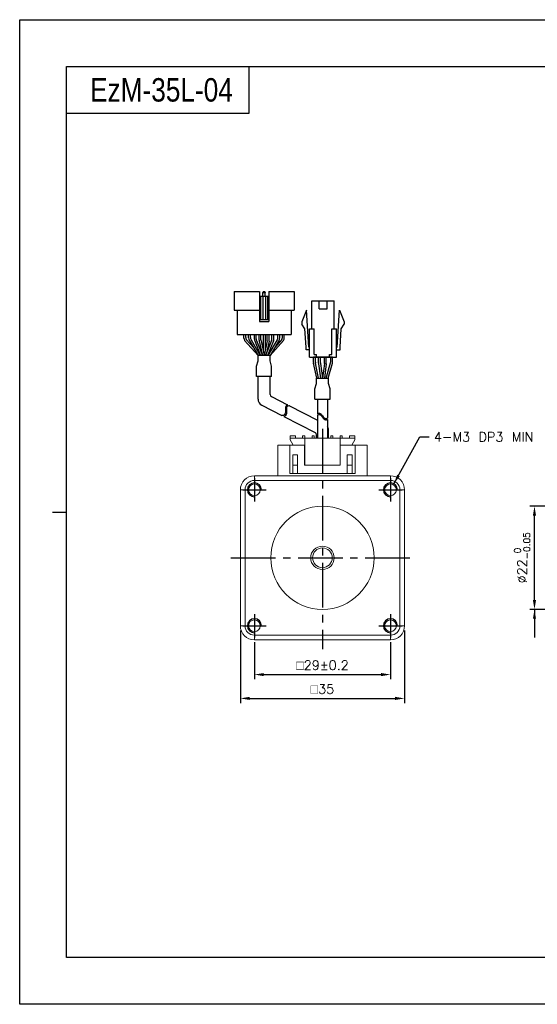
# Model space of a CAD drawing. Header units: millimetres. Extents: x 0 to 297, y 0 to 210.
# Tile 1 of 4: x 0 to 110, y 0 to 210. Entities that reach past the tile are written whole.
import ezdxf

# ---------------------------------------------------------------- set-up
doc = ezdxf.new("R2010")
doc.units = ezdxf.units.MM
doc.header["$PDSIZE"] = -1
doc.linetypes.add('CENTER2', pattern=[28.575, 19.05, -3.175, 3.175, -3.175])
doc.layers.add('2\\M+5CFB8\\M+5CFDF\\M+5B2E3', color=7, linetype='Continuous')
doc.layers.add('DIM', color=3, linetype='Continuous')
doc.styles.add('H', font='txt')
doc.styles.get("Standard").update_dxf_attribs({"font": 'txt.shx', "bigfont": 'whgtxt.shx'})
doc.dimstyles.new('ISO-25', dxfattribs={"dimtxt": 2.5, "dimasz": 2.5, "dimexe": 1.25, "dimexo": 0.625, "dimtad": 1, "dimtxsty": 'Standard', "dimcen": 2.5, "dimadec": 0, "dimazin": 0, "dimtfac": 1, "dimtmove": 0, "dimatfit": 3, "dimfxl": 0, "dimarcsym": 0})

# ---------------------------------------------------------------- blocks, each defined once
blk = doc.blocks.new('*D7')
at = {"color": 8, "lineweight": -2}
for p, q in [((50.03, 77.23), (50.03, 69.32)), ((79.03, 77.23), (79.03, 69.32)), ((52.03, 70.32), (77.03, 70.32))]:
    blk.add_line(p, q, dxfattribs=at)
at = {"color": 8}
for points in [[(52.03, 70.66), (52.03, 69.99), (50.03, 70.32)], [(77.03, 70.66), (77.03, 69.99), (79.03, 70.32)]]:
    blk.add_solid(points, dxfattribs=at)
at = {"layer": 'Defpoints', "color": 0}
for p in [(50.03, 78.23), (79.03, 78.23), (79.03, 70.32)]:
    blk.add_point(p, dxfattribs=at)
at = {"color": 3, "insert": (64.53, 72.32), "char_height": 2, "attachment_point": 5}
blk.add_mtext('\\A1;{\\Famgdt|c129;o}29±0.2', dxfattribs=at)
blk = doc.blocks.new('*D8')
at = {"color": 8, "lineweight": -2}
for p, q in [((47.03, 79.73), (47.03, 64.24)), ((82.03, 79.73), (82.03, 64.24)), ((49.03, 65.24), (80.03, 65.24))]:
    blk.add_line(p, q, dxfattribs=at)
at = {"color": 8}
for points in [[(49.03, 65.58), (49.03, 64.91), (47.03, 65.24)], [(80.03, 65.58), (80.03, 64.91), (82.03, 65.24)]]:
    blk.add_solid(points, dxfattribs=at)
at = {"layer": 'Defpoints', "color": 0}
for p in [(47.03, 80.73), (82.03, 80.73), (82.03, 65.24)]:
    blk.add_point(p, dxfattribs=at)
at = {"color": 3, "insert": (64.53, 67.24), "char_height": 2, "attachment_point": 5}
blk.add_mtext('\\A1;{\\Famgdt|c129;o}35', dxfattribs=at)
blk = doc.blocks.new('*D9')
at = {"color": 8, "lineweight": -2}
for p, q in [((139.28, 106.23), (108.73, 106.23)), ((109.73, 86.23), (109.73, 104.23)), ((139.28, 84.23), (108.73, 84.23))]:
    blk.add_line(p, q, dxfattribs=at)
at = {"color": 8}
for points in [[(109.39, 104.23), (110.06, 104.23), (109.73, 106.23)], [(109.39, 86.23), (110.06, 86.23), (109.73, 84.23)]]:
    blk.add_solid(points, dxfattribs=at)
at = {"layer": 'Defpoints', "color": 0}
for p in [(109.73, 106.23), (140.28, 106.23), (140.28, 84.23)]:
    blk.add_point(p, dxfattribs=at)
at = {"color": 3, "insert": (107.09, 95.23), "char_height": 2, "attachment_point": 5, "rotation": 90}
blk.add_mtext('\\A1;%%C22{\\H1.400000;\\S 0^ -0.05;}', dxfattribs=at)

msp = doc.modelspace()

# ---------------------------------------------------------------- linework, layer by layer
for p, q in [((48.8288, 200), (48.8288, 190)), ((48.8288, 190), (10, 190)), ((51.0945, 152.0633), (51.0945, 145.6633)), ((51.9445, 152.0633), (51.8445, 151.8133)), ((51.8445, 151.0633), (51.8445, 151.8133)), ((51.8445, 151.8133), (52.3445, 151.8133)), ((51.9445, 152.0633), (52.2445, 152.0633)), ((52.2445, 152.0633), (52.3445, 151.8133)), ((52.3445, 151.0633), (52.3445, 151.8133)), ((53.0945, 152.0633), (53.0945, 145.6633)), ((53.0945, 152.0633), (58.4945, 152.0633)), ((58.4945, 152.0633), (58.4945, 148.0633)), ((51.0945, 151.0633), (53.0945, 151.0633)), ((51.3445, 151.0633), (51.3445, 146.0633)), ((51.7945, 151.0633), (51.7945, 146.0633)), ((52.3945, 151.0633), (52.3945, 146.0633)), ((52.8445, 151.0633), (52.8445, 146.0633)), ((62.2895, 144.0583), (62.2895, 150.0583)), ((63.8145, 148.3583), (63.8145, 150.0583)), ((65.5145, 148.3583), (65.5145, 150.0583)), ((67.0395, 144.0583), (67.0395, 150.0583)), ((45.6945, 148.0633), (51.0945, 148.0633)), ((46.3445, 148.0633), (46.3445, 142.8633)), ((53.0945, 148.0633), (58.4945, 148.0633)), ((57.8445, 148.0633), (57.8445, 142.8633)), ((61.1645, 148.0583), (60.1645, 145.5583)), ((61.6395, 140.1583), (61.1645, 148.0583)), ((67.6895, 140.1583), (68.1645, 148.0583)), ((68.1645, 148.0583), (69.1645, 145.5583)), ((51.0945, 146.0633), (53.0945, 146.0633)), ((51.0945, 145.6633), (53.0945, 145.6633)), ((60.1645, 145.5583), (60.1645, 145.0583)), ((60.803, 144.0722), (60.1645, 145.0583)), ((68.5259, 144.0722), (69.1645, 145.0583)), ((69.1645, 145.5583), (69.1645, 145.0583)), ((46.3445, 142.8633), (57.8445, 142.8633)), ((48.7741, 142.8633), (55.4241, 142.8633)), ((51.8991, 142.8633), (51.8991, 139.3047)), ((52.2991, 142.8633), (52.2991, 139.3047)), ((61.0405, 140.1222), (60.803, 144.0722)), ((61.7895, 138.0583), (61.7895, 144.0583)), ((62.7895, 138.5583), (62.7895, 144.0583)), ((66.5395, 138.5583), (66.5395, 144.0583)), ((67.5395, 138.0583), (67.5395, 144.0583)), ((68.2884, 140.1222), (68.5259, 144.0722)), ((61.0395, 139.5583), (61.0395, 140.1583)), ((68.2895, 139.5583), (68.2895, 140.1583)), ((62.6363, 136.9184), (62.6363, 138.0583)), ((66.6926, 138.0583), (62.6363, 138.0583)), ((63.305, 133.5583), (62.6567, 136.7174)), ((63.0363, 136.959), (63.0363, 138.0583)), ((63.7133, 133.5583), (63.0567, 136.758)), ((63.2895, 138.0583), (63.2895, 138.5583)), ((65.3455, 133.5583), (66.255, 136.7831)), ((65.7611, 133.5583), (66.655, 136.7278)), ((66.0395, 138.0583), (66.0395, 138.5583)), ((66.2926, 137.0546), (66.2926, 138.0583)), ((66.6926, 136.9992), (66.6926, 138.0583)), ((50.7945, 129.0852), (50.7945, 133.8711)), ((53.3945, 133.8711), (50.7945, 133.8711)), ((53.3945, 130.0633), (53.3945, 133.8711)), ((53.6665, 129.6183), (57.1127, 127.8528)), ((63.459, 129.0661), (63.459, 125.9452)), ((65.609, 129.0661), (65.609, 125.0373)), ((51.6106, 127.7502), (55.8667, 125.5698)), ((57.5267, 127.6407), (63.459, 124.6016)), ((56.2946, 125.3506), (62.962, 121.9349)), ((63.459, 125.6579), (63.459, 120.727)), ((65.609, 124.7501), (65.609, 120.727)), ((65.834, 120.727), (65.834, 122.468)), ((63.234, 120.727), (63.234, 121.4899))]:
    msp.add_line(p, q)
at = {"color": 0}
for p, q in [((45.6945, 152.0633), (45.6945, 148.0633)), ((45.6945, 152.0633), (51.0945, 152.0633)), ((47.8052, 142.0905), (47.8052, 142.8633)), ((48.2052, 142.1991), (48.2052, 142.8633)), ((48.7741, 142.1266), (48.7741, 142.8633)), ((49.1741, 142.2352), (49.1741, 142.8633)), ((50.0149, 141.8664), (50.0149, 142.8633)), ((50.4149, 141.9435), (50.4149, 142.8633)), ((51.0241, 141.6728), (51.0241, 142.8633)), ((51.4241, 141.6953), (51.4241, 142.8633)), ((52.7741, 141.6953), (52.7741, 142.8633)), ((53.1741, 141.6733), (53.1741, 142.8633)), ((53.7741, 141.9435), (53.7741, 142.8633)), ((54.1741, 141.8664), (54.1741, 142.8633)), ((55.0241, 142.2352), (55.0241, 142.8633)), ((55.4241, 142.1266), (55.4241, 142.8633)), ((55.9838, 142.1991), (55.9838, 142.8633)), ((56.3838, 142.0905), (56.3838, 142.8633)), ((48.9113, 141.6212), (50.8195, 138.3633)), ((49.3113, 141.7298), (51.283, 138.3633)), ((50.0865, 141.4947), (51.3402, 138.3633)), ((50.4865, 141.5718), (51.7711, 138.3633)), ((53.7025, 141.5718), (52.4179, 138.3633)), ((54.1025, 141.4947), (52.8488, 138.3633)), ((54.887, 141.7298), (52.9152, 138.3633)), ((55.287, 141.6212), (53.3788, 138.3633)), ((50.4846, 136.076), (50.7948, 137.239)), ((53.3944, 138.3633), (50.7948, 138.3633)), ((50.7948, 137.239), (50.7948, 138.3633)), ((53.3944, 137.239), (53.3944, 138.3633)), ((53.7044, 136.0767), (53.3944, 137.239)), ((63.7044, 136.761), (63.7044, 138.0583)), ((63.7131, 136.6292), (64.1213, 133.5583)), ((64.1044, 136.7875), (64.1044, 138.0583)), ((64.1131, 136.6557), (64.5248, 133.5583)), ((64.9457, 136.6557), (64.5339, 133.5583)), ((65.3457, 136.6292), (64.9374, 133.5583)), ((64.9544, 136.7875), (64.9544, 138.0583)), ((65.3544, 136.761), (65.3544, 138.0583)), ((50.4846, 133.8711), (50.4846, 136.076)), ((53.7044, 133.8711), (53.7044, 136.0767)), ((53.7044, 133.8711), (50.4846, 133.8711)), ((62.9241, 131.2716), (63.2341, 132.4339)), ((63.2341, 133.5583), (65.8337, 133.5583)), ((63.2341, 132.4339), (63.2341, 133.5583)), ((65.8337, 132.4339), (65.8337, 133.5583)), ((66.1439, 131.2709), (65.8337, 132.4339)), ((62.9241, 129.0661), (62.9241, 131.2716)), ((66.1439, 129.0661), (66.1439, 131.2709)), ((62.9241, 129.0661), (66.1439, 129.0661)), ((56.5752, 126.0049), (56.4734, 125.8179)), ((56.6385, 126.2281), (56.5752, 126.0049)), ((56.6699, 126.4753), (56.6385, 126.2281)), ((56.6607, 127.3614), (56.6565, 127.1657)), ((56.6565, 127.1657), (56.666, 126.9541)), ((56.6928, 127.5334), (56.6607, 127.3614)), ((56.666, 126.9541), (56.6752, 126.7341)), ((56.6752, 126.7341), (56.6699, 126.4753)), ((56.7665, 127.6739), (56.6928, 127.5334)), ((56.937, 127.8007), (56.7665, 127.6739)), ((56.873, 126.2333), (56.8416, 125.9861)), ((56.8638, 127.1194), (56.8596, 126.9237)), ((56.8596, 126.9237), (56.8691, 126.7121)), ((56.8959, 127.2914), (56.8638, 127.1194)), ((56.8691, 126.7121), (56.8783, 126.492)), ((56.8783, 126.492), (56.873, 126.2333)), ((56.9696, 127.4319), (56.8959, 127.2914)), ((57.1127, 127.8528), (56.937, 127.8007)), ((57.1401, 127.5587), (56.9696, 127.4319)), ((57.3754, 127.6284), (57.1401, 127.5587)), ((57.5267, 127.6407), (57.3754, 127.6284)), ((63.5237, 125.9911), (63.7283, 126.08)), ((63.7283, 126.08), (63.9212, 126.0913)), ((63.9212, 126.0913), (64.0546, 126.0366)), ((64.0546, 126.0366), (64.1774, 125.9355)), ((55.9719, 125.5709), (55.8667, 125.5698)), ((56.1622, 125.6055), (55.9719, 125.5709)), ((56.3268, 125.6793), (56.1622, 125.6055)), ((56.3653, 125.3635), (56.2946, 125.3506)), ((56.4734, 125.8179), (56.3268, 125.6793)), ((56.5299, 125.4372), (56.3653, 125.3635)), ((56.6765, 125.5758), (56.5299, 125.4372)), ((56.7783, 125.7629), (56.6765, 125.5758)), ((56.8416, 125.9861), (56.7783, 125.7629)), ((63.459, 125.9452), (63.5237, 125.9911)), ((63.459, 125.6579), (63.5237, 125.7039)), ((63.5237, 125.7039), (63.7283, 125.7928)), ((63.7283, 125.7928), (63.9212, 125.8041)), ((63.9212, 125.8041), (64.0546, 125.7493)), ((64.0546, 125.7493), (64.1774, 125.6483)), ((64.1774, 125.9355), (64.2948, 125.8017)), ((64.1774, 125.6483), (64.2948, 125.5145)), ((64.2948, 125.8017), (64.4118, 125.6488)), ((64.2948, 125.5145), (64.4118, 125.3615)), ((64.4118, 125.6488), (64.5339, 125.4902)), ((64.4118, 125.3615), (64.5339, 125.2029)), ((64.5339, 125.4902), (64.6888, 125.3131)), ((64.5339, 125.2029), (64.6888, 125.0259)), ((64.6888, 125.3131), (64.8552, 125.1593)), ((64.6888, 125.0259), (64.8552, 124.872)), ((64.8552, 125.1593), (65.0297, 125.0408)), ((64.8552, 124.872), (65.0297, 124.7536)), ((65.0297, 125.0408), (65.2099, 124.9701)), ((65.0297, 124.7536), (65.2099, 124.6828)), ((65.2099, 124.9701), (65.3929, 124.9592)), ((65.2099, 124.6828), (65.3929, 124.6719)), ((65.3929, 124.9592), (65.5507, 125.0041)), ((65.3929, 124.6719), (65.5507, 124.7168)), ((65.5507, 125.0041), (65.609, 125.0373)), ((65.5507, 124.7168), (65.609, 124.7501))]:
    msp.add_line(p, q, dxfattribs=at)
at = {"color": 1, "linetype": 'CENTER2', "ltscale": 0.5}
for p, q in [((64.534, 122.727), (64.534, 75.727)), ((50.034, 112.227), (50.034, 107.227)), ((79.034, 112.227), (79.034, 107.227)), ((47.534, 109.727), (52.534, 109.727)), ((76.534, 109.727), (81.534, 109.727)), ((45.034, 95.227), (84.034, 95.227)), ((50.034, 83.227), (50.034, 78.227)), ((79.034, 83.227), (79.034, 78.227)), ((47.534, 80.727), (52.534, 80.727)), ((76.534, 80.727), (81.534, 80.727))]:
    msp.add_line(p, q, dxfattribs=at)
at = {"color": 7, "linetype": 'Continuous', "lineweight": 15}
for p, q in [((58.759, 121.227), (57.634, 121.227)), ((57.634, 120.727), (57.634, 121.227)), ((57.634, 120.427), (57.634, 120.727)), ((60.784, 120.727), (57.634, 120.727)), ((57.634, 120.427), (58.234, 119.3878)), ((58.759, 120.727), (58.759, 121.227)), ((60.309, 121.227), (60.309, 120.727)), ((60.759, 121.227), (60.309, 121.227)), ((60.759, 120.727), (60.759, 121.227)), ((60.784, 114.977), (60.784, 120.727)), ((60.784, 120.727), (68.284, 120.727)), ((62.309, 121.227), (62.309, 120.727)), ((62.759, 121.227), (62.309, 121.227)), ((62.759, 120.727), (62.759, 121.227)), ((66.759, 121.227), (66.309, 121.227)), ((66.309, 121.227), (66.309, 120.727)), ((66.759, 120.727), (66.759, 121.227)), ((68.284, 120.727), (68.284, 114.977)), ((71.434, 120.727), (68.284, 120.727)), ((68.309, 121.227), (68.309, 120.727)), ((68.759, 121.227), (68.309, 121.227)), ((68.759, 120.727), (68.759, 121.227)), ((71.434, 121.227), (70.309, 121.227)), ((70.309, 121.227), (70.309, 120.727)), ((70.834, 119.3878), (71.434, 120.427)), ((71.434, 120.727), (71.434, 121.227)), ((71.434, 120.427), (71.434, 120.727)), ((55.034, 119.227), (57.584, 119.227)), ((55.034, 119.227), (55.034, 112.727)), ((57.584, 119.227), (57.584, 113.227)), ((57.584, 119.227), (60.734, 119.227)), ((58.234, 119.3878), (58.234, 119.227)), ((60.734, 119.227), (60.734, 114.977)), ((68.334, 114.977), (68.334, 119.227)), ((68.334, 119.227), (71.484, 119.227)), ((70.834, 119.3878), (70.834, 119.227)), ((71.484, 119.227), (71.484, 113.227)), ((71.484, 119.227), (74.034, 119.227)), ((74.034, 119.227), (74.034, 112.727)), ((59.234, 117.227), (58.234, 117.227)), ((58.234, 117.227), (58.234, 113.227)), ((59.234, 113.227), (59.234, 117.227)), ((70.834, 117.227), (69.834, 117.227)), ((69.834, 117.227), (69.834, 113.227)), ((70.834, 113.227), (70.834, 117.227)), ((58.234, 114.977), (59.234, 114.977)), ((60.734, 114.977), (68.334, 114.977)), ((68.284, 114.977), (60.784, 114.977)), ((69.834, 114.977), (70.834, 114.977)), ((50.034, 112.727), (50.034, 111.727)), ((50.034, 112.727), (79.034, 112.727)), ((79.034, 111.727), (50.034, 111.727)), ((57.584, 113.227), (58.234, 113.227)), ((57.584, 113.227), (71.484, 113.227)), ((69.834, 113.227), (59.234, 113.227)), ((71.484, 113.227), (70.834, 113.227)), ((79.034, 111.727), (79.034, 112.727)), ((48.034, 109.727), (47.034, 109.727)), ((47.034, 80.727), (47.034, 109.727)), ((48.034, 109.727), (48.034, 80.727)), ((81.034, 80.727), (81.034, 109.727)), ((82.034, 109.727), (81.034, 109.727)), ((82.034, 109.727), (82.034, 80.727)), ((47.034, 80.727), (48.034, 80.727)), ((81.034, 80.727), (82.034, 80.727)), ((50.034, 78.727), (50.034, 77.727)), ((50.034, 78.727), (79.034, 78.727)), ((79.034, 77.727), (50.034, 77.727)), ((79.034, 77.727), (79.034, 78.727))]:
    msp.add_line(p, q, dxfattribs=at)
at = {"color": 4}
msp.add_line((7, 105), (10, 105), dxfattribs=at)
at = {"color": 6}
msp.add_lwpolyline([(0, 210), (297, 210), (297, 0), (0, 0)], close=True, dxfattribs=at)
at = {"color": 4}
msp.add_lwpolyline([(10, 200), (287, 200), (287, 10), (10, 10)], close=True, dxfattribs=at)
for points in [[(62.2895, 150.0583), (67.0395, 150.0583)], [(63.8145, 148.3583), (65.5145, 148.3583)], [(61.7895, 144.0583), (62.7895, 144.0583)], [(66.5395, 144.0583), (67.5395, 144.0583)], [(61.7895, 139.5583), (61.0395, 139.5583)], [(61.7895, 139.5583), (61.0395, 139.5583)], [(61.7895, 140.1583), (61.6395, 140.1583)], [(67.5395, 140.1583), (67.6895, 140.1583)], [(67.5395, 139.5583), (68.2895, 139.5583)], [(67.5395, 139.5583), (68.2895, 139.5583)], [(67.5395, 139.5583), (68.2895, 139.5583)], [(67.5395, 139.5583), (68.2895, 139.5583)], [(61.7895, 138.0583), (67.5395, 138.0583)], [(62.7895, 138.5583), (63.2895, 138.5583)], [(66.0395, 138.5583), (66.5395, 138.5583)]]:
    msp.add_lwpolyline(points)
at = {"color": 7, "linetype": 'Continuous', "lineweight": 15}
for centre, radius in [((50.034, 109.727), 1.25), ((79.034, 109.727), 1.25), ((64.534, 95.227), 11), ((64.534, 95.227), 2.5), ((64.534, 95.227), 2.1), ((50.034, 80.727), 1.25), ((79.034, 80.727), 1.25)]:
    msp.add_circle(centre, radius, dxfattribs=at)
at = {"color": 0}
for centre, start, end in [((48.8052, 142.0905), 180, 210.358277), ((49.2052, 142.1991), 180, 203.791628), ((49.7741, 142.1266), 180, 210.358277), ((50.1741, 142.2352), 180, 210.358277), ((51.0149, 141.8664), 180.000001, 201.819992), ((51.4149, 141.9435), 180.000001, 201.819992), ((52.7741, 141.9435), 338.180009, 0), ((53.1741, 141.8664), 338.180009, 0), ((54.0241, 142.2352), 329.641723, 0), ((54.4241, 142.1266), 329.641723, 0), ((54.9838, 142.1991), 336.208372, 0), ((55.3838, 142.0905), 329.641723, 0), ((64.7044, 136.761), 180, 187.571875), ((65.1044, 136.7875), 180, 187.571875), ((63.9544, 136.7875), 352.428125, 0), ((64.3544, 136.761), 352.428125, 0)]:
    msp.add_arc(centre, 1, start, end, dxfattribs=at)
for centre, radius, start, end in [((52.0241, 141.6728), 1, 180, 192.18873), ((52.4241, 141.6953), 1, 180, 191.729285), ((51.7741, 141.6953), 1, 348.270715, 0), ((52.1741, 141.6733), 1, 347.756403, 0), ((63.6363, 136.9184), 1, 180, 191.595436), ((64.0363, 136.959), 1, 180, 191.595436), ((65.2926, 137.0546), 1, 344.249037, 0), ((65.6926, 136.9992), 1, 344.249037, 0), ((52.2945, 129.0852), 1.5, 180, 242.87425), ((53.8945, 130.0633), 0.5, 180, 242.87425), ((62.734, 121.4899), 0.5, 0, 62.87425), ((64.334, 122.468), 1.5, 0, 31.788331)]:
    msp.add_arc(centre, radius, start, end)
at = {"color": 7, "linetype": 'Continuous', "lineweight": 15}
for centre, radius, start, end in [((50.034, 109.727), 3, 90, 180), ((50.034, 109.727), 2, 90, 180), ((79.034, 109.727), 3, 0, 90), ((79.034, 109.727), 2, 0, 90), ((50.034, 80.727), 3, 180, 270), ((50.034, 80.727), 2, 180, 270), ((79.034, 80.727), 2, 270, 0), ((79.034, 80.727), 3, 270, 0)]:
    msp.add_arc(centre, radius, start, end, dxfattribs=at)
at = {"layer": '2\\M+5CFB8\\M+5CFDF\\M+5B2E3', "color": 1}
for centre in [(50.034, 109.727), (79.034, 109.727), (50.034, 80.727), (79.034, 80.727)]:
    msp.add_arc(centre, 1.5, 0, 270, dxfattribs=at)
at = {"layer": 'DIM', "color": 0}
for p, q in [((47.9423, 141.5851), (50.7948, 138.3633)), ((48.2902, 141.7956), (49.8234, 140.0639)), ((51.0467, 141.4617), (51.6513, 138.6625)), ((51.445, 141.492), (52.0946, 138.3633)), ((52.7533, 141.492), (52.1037, 138.3633)), ((53.1514, 141.4613), (52.5516, 138.6972)), ((56.2467, 141.5851), (53.3942, 138.3633)), ((55.8988, 141.7956), (54.3656, 140.0639))]:
    msp.add_line(p, q, dxfattribs=at)

# ---------------------------------------------------------------- texts
at = {"insert": (15, 195), "char_height": 5, "attachment_point": 4, "style": 'H'}
msp.add_mtext_dynamic_manual_height_columns('{\\fArial|b0|i0|c0|p34;\\W0.8;EzM-35L-0\\fArial|b0|i0|c238|p34;4}', width=125.985451, gutter_width=12.5, heights=[0], dxfattribs=at)
at = {"color": 3, "insert": (88.3066, 122.0167), "char_height": 2, "attachment_point": 1}
msp.add_mtext('\\A1;4-M3 DP3 MIN', dxfattribs=at)

# ---------------------------------------------------------------- dimensions: what is measured, and where the dimension line sits
dim = msp.add_linear_dim(base=(109.7264, 106.227), p1=(140.2767, 84.227), p2=(140.2767, 106.227), angle=90, text='%%C<>', dimstyle='ISO-25', override={"dimtxt": 2, "dimasz": 2, "dimexe": 1, "dimexo": 1, "dimgap": 1, "dimdec": 3, "dimzin": 9, "dimdsep": 46, "dimcen": 0, "dimclrd": 8, "dimclre": 8, "dimclrt": 3, "dimadec": 3, "dimazin": 2, "dimtol": 1, "dimtm": 0.05, "dimtfac": 0.7, "dimtdec": 3, "dimfxl": 0.6, "dimtolj": 1, "dimtzin": 9, "dimarcsym": 1})
dim.commit()
dim.dimension.update_dxf_attribs({"geometry": '*D9', "text_midpoint": (107.0931, 95.227)})
for base, p1, p2, override, picture, middle in [((82.034, 65.2424), (47.034, 80.727), (82.034, 80.727), {"dimtxt": 2, "dimasz": 2, "dimexe": 1, "dimexo": 1, "dimgap": 1, "dimdec": 3, "dimzin": 9, "dimdsep": 46, "dimcen": 0, "dimclrd": 8, "dimclre": 8, "dimclrt": 3, "dimadec": 3, "dimazin": 2, "dimtdec": 3, "dimfxl": 0.6, "dimtolj": 1, "dimtzin": 1, "dimarcsym": 1}, '*D8', (64.534, 67.2424)), ((79.034, 70.3227), (50.034, 78.227), (79.034, 78.227), {"dimtxt": 2, "dimasz": 2, "dimexe": 1, "dimexo": 1, "dimgap": 1, "dimdec": 3, "dimzin": 9, "dimdsep": 46, "dimcen": 0, "dimclrd": 8, "dimclre": 8, "dimclrt": 3, "dimadec": 3, "dimazin": 2, "dimtol": 1, "dimtp": 0.2, "dimtm": 0.2, "dimtdec": 3, "dimfxl": 0.6, "dimtolj": 1, "dimtzin": 9, "dimarcsym": 1}, '*D7', (64.534, 72.3227))]:
    dim = msp.add_linear_dim(base=base, p1=p1, p2=p2, text='{\\Famgdt|c129;o}<>', dimstyle='ISO-25', override=override)
    dim.commit()
    dim.dimension.update_dxf_attribs({"geometry": picture, "text_midpoint": middle})

# ---------------------------------------------------------------- leaders
at = {"annotation_type": 0, "has_hookline": 1, "hookline_direction": 0, "text_width": 21.25}
msp.add_leader([(79.7625, 111.0382), (85.3066, 121.0167), (87.3066, 121.0167)], dimstyle='ISO-25', override={"dimtxt": 2, "dimasz": 2, "dimexe": 1, "dimexo": 1, "dimgap": 1, "dimtad": 0, "dimdec": 3, "dimzin": 9, "dimdsep": 46, "dimcen": 0, "dimclrd": 8, "dimclre": 8, "dimclrt": 3, "dimadec": 3, "dimazin": 2, "dimtdec": 3, "dimfxl": 0.6, "dimtolj": 1, "dimtzin": 1, "dimarcsym": 1}, dxfattribs=at)
msp.add_leader([(109.7264, 84.227), (109.7264, 78.2424)], dimstyle='ISO-25', override={"dimtxt": 2, "dimasz": 2, "dimexe": 1, "dimexo": 1, "dimgap": 1, "dimtad": 0, "dimdec": 3, "dimzin": 9, "dimdsep": 46, "dimcen": 0, "dimclrd": 8, "dimclre": 8, "dimclrt": 3, "dimadec": 3, "dimazin": 2, "dimtdec": 3, "dimfxl": 0.6, "dimtolj": 1, "dimtzin": 1, "dimarcsym": 1})

doc.saveas('drawing.dxf')
